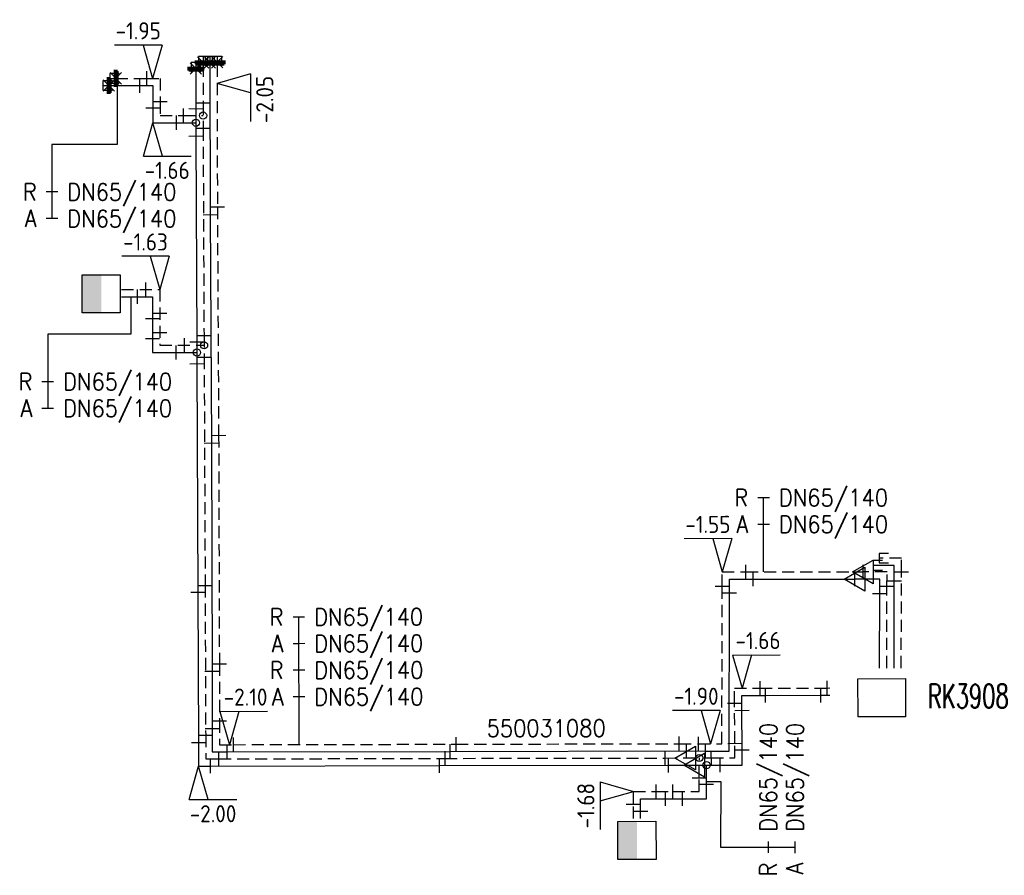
# Model space of a CAD drawing. Header units: millimetres. Extents: x 0 to 118212815, y 0 to 488348790.
# Tile 77 of 143: x 117513422 to 117565138, y 484527501 to 484572461. Entities that reach past the tile are written whole.
import ezdxf
from ezdxf.enums import TextEntityAlignment as Align

# ---------------------------------------------------------------- set-up
doc = ezdxf.new("R2010")
doc.units = ezdxf.units.MM
doc.header["$LTSCALE"] = 200
doc.linetypes.add('HIDDEN2', pattern=[4.7625, 3.175, -1.5875])
for name, color, linetype in [('WW-C-AFSLUITER', 7, 'Continuous'), ('WW-C-KAST', 7, 'Continuous'), ('WW-C-kastWM', 7, 'Continuous'), ('WW-C-mof', 7, 'Continuous'), ('WW-C-tstuk', 7, 'Continuous'), ('WW-C-VERLOOP', 7, 'Continuous'), ('WW-I-diam', 7, 'Continuous'), ('WW-I-info', 7, 'Continuous'), ('WW-I-NAP', 7, 'Continuous'), ('WW-L-aanvoer', 3, 'Continuous'), ('WW-L-retour', 3, 'HIDDEN2')]:
    doc.layers.add(name, color=color, linetype=linetype)
doc.styles.add('DIN17', font='ROMANS.SHX', dxfattribs={"width": 0.9})
doc.styles.add('ISOCP', font='ISOCP.SHX')

# ---------------------------------------------------------------- blocks, each defined once
blk = doc.blocks.new('LR-mof')
at = {"color": 0, "linetype": 'ByBlock', "lineweight": -2}
blk.add_line((0, -0.75), (0, 0.75), dxfattribs=at)
blk = doc.blocks.new('LR-smof')
at = {"color": 0, "linetype": 'ByBlock', "lineweight": -2}
blk.add_lwpolyline([(1, 0.5), (0, 0.5), (0, -0.5), (1, -0.5)], dxfattribs=at)
blk = doc.blocks.new('LR-hyp')
at = {"color": 7, "linetype": 'ByBlock', "lineweight": -3, "style": 'DIN17', "width": 0.9}
blk.add_attdef('*1', text='', height=1.8, dxfattribs=at).set_placement((0, 0), align=Align.MIDDLE)
at = {"color": 7, "linetype": 'ByBlock', "lineweight": -2, "style": 'DIN17', "width": 0.9, "flags": 1}
blk.add_attdef('*2', text='', height=1.8, dxfattribs=at).set_placement((0, -5), align=Align.MIDDLE)
blk = doc.blocks.new('LR-DIAB4')
at = {"color": 0, "linetype": 'Continuous', "lineweight": -3}
for p, q in [((0, 10.6), (0, 13.4)), ((0, 7.8), (0, 10.6)), ((0, 5), (0, 7.8))]:
    blk.add_line(p, q, dxfattribs=at)
at = {"color": 0, "lineweight": -3}
blk.add_line((0, 0), (0, 5), dxfattribs=at)
for points in [[(0.61, 13.4), (0, 13.4), (-0.61, 13.4)], [(0.61, 10.6), (0, 10.6), (-0.61, 10.6)], [(0.61, 7.8), (0, 7.8), (-0.61, 7.8)], [(0.61, 5), (0, 5), (-0.61, 5)]]:
    blk.add_lwpolyline(points, dxfattribs=at)
at = {"color": 1, "lineweight": -3, "style": 'DIN17', "width": 0.9}
for tag, p in [('*1', (-1.61, 13.4)), ('*2', (-1.61, 10.62)), ('*3', (-1.61, 7.82)), ('*4', (-1.61, 5.02))]:
    blk.add_attdef(tag, text='', height=1.8, dxfattribs=at).set_placement(p, align=Align.MIDDLE_RIGHT)
for tag, p in [('*11', (1.61, 13.4)), ('*12', (1.61, 10.6)), ('*13', (1.61, 7.8)), ('*14', (1.61, 5))]:
    blk.add_attdef(tag, text='', height=1.8, dxfattribs=at).set_placement(p, align=Align.MIDDLE_LEFT)
blk = doc.blocks.new('nap2')
at = {"color": 0, "linetype": 'Continuous', "lineweight": -3}
for p, q in [((1, 3.5), (-4, 3.5)), ((-1, 3.5), (0, 0)), ((1, 3.5), (0, 0))]:
    blk.add_line(p, q, dxfattribs=at)
at = {"color": 0, "linetype": 'Continuous', "lineweight": -3, "style": 'ISOCP'}
for tag, p in [('*1', (-1.5, 5)), ('*2', (-4, 1.5))]:
    blk.add_attdef(tag, text='', height=1.8, dxfattribs=at).set_placement(p, align=Align.MIDDLE)
blk = doc.blocks.new('LR-DIAO2')
at = {"color": 0, "lineweight": -3}
blk.add_line((0, 0), (0, -5), dxfattribs=at)
at = {"color": 0, "linetype": 'Continuous', "lineweight": -3}
blk.add_line((0, -5), (0, -7.8), dxfattribs=at)
at = {"color": 0, "lineweight": -3}
for points in [[(0.61, -5), (0, -5), (-0.61, -5)], [(0.61, -7.8), (0, -7.8), (-0.61, -7.8)]]:
    blk.add_lwpolyline(points, dxfattribs=at)
at = {"color": 1, "lineweight": -3, "style": 'DIN17', "width": 0.9}
for tag, p in [('*1', (-1.61, -5)), ('*2', (-1.61, -7.78))]:
    blk.add_attdef(tag, text='', height=1.8, dxfattribs=at).set_placement(p, align=Align.MIDDLE_RIGHT)
for tag, p in [('*11', (1.61, -5)), ('*12', (1.61, -7.8))]:
    blk.add_attdef(tag, text='', height=1.8, dxfattribs=at).set_placement(p, align=Align.MIDDLE_LEFT)
blk = doc.blocks.new('nap1')
at = {"color": 0, "linetype": 'Continuous', "lineweight": -3}
for p, q in [((-1, 3.5), (0, 0)), ((-1, 3.5), (4, 3.5)), ((1, 3.5), (0, 0))]:
    blk.add_line(p, q, dxfattribs=at)
at = {"color": 0, "linetype": 'Continuous', "lineweight": -3, "style": 'ISOCP'}
for tag, p in [('*1', (1.7, 5)), ('*2', (4, 1.5))]:
    blk.add_attdef(tag, text='', height=1.8, dxfattribs=at).set_placement(p, align=Align.MIDDLE)
blk = doc.blocks.new('LR-kastWM')
at = {"color": 0, "linetype": 'ByBlock', "lineweight": -3}
blk.add_lwpolyline([(-2, 2), (2, 2), (2, -2), (-2, -2)], close=True, dxfattribs=at)
at = {"color": 0}
blk.add_solid([(-2, -2), (0, -2), (-2, 2), (0, 2)], dxfattribs=at)
at = {"color": 7, "linetype": 'ByBlock', "lineweight": -3, "style": 'DIN17', "width": 0.7}
for tag, p in [('*1', (0, 5)), ('*2', (0, -5))]:
    blk.add_attdef(tag, text='', height=2.5, dxfattribs=at).set_placement(p, align=Align.MIDDLE)
at = {"color": 0, "linetype": 'ByBlock', "lineweight": -2, "style": 'DIN17', "width": 0.3, "flags": 1}
for tag, p in [('OCODE', (4.5, 1.25)), ('NCODE', (9.5, 1.25)), ('BC', (14.5, 1.25)), ('RK', (19.5, 1.25)), ('ST', (4.5, -1.25)), ('VCODE', (9.5, -1.25)), ('NIVO', (14.5, -1.25)), ('IMM', (19.5, -1.25))]:
    blk.add_attdef(tag, text='', height=1.8, dxfattribs=at).set_placement(p, align=Align.MIDDLE)
blk = doc.blocks.new('LR-kast')
at = {"color": 0, "linetype": 'ByBlock', "lineweight": -3}
blk.add_lwpolyline([(-2.5, 2), (2.5, 2), (2.5, -2), (-2.5, -2)], close=True, dxfattribs=at)
at = {"color": 7, "linetype": 'ByBlock', "lineweight": -3, "style": 'DIN17', "width": 0.7}
for tag, p in [('*1', (0, 5)), ('*2', (0, -5))]:
    blk.add_attdef(tag, text='', height=2.5, dxfattribs=at).set_placement(p, align=Align.MIDDLE)
at = {"color": 0, "linetype": 'ByBlock', "lineweight": -2, "style": 'DIN17', "width": 0.3, "flags": 1}
for tag, p in [('OCODE', (5, 1.25)), ('NCODE', (10, 1.25)), ('BC', (15, 1.25)), ('RK', (20, 1.25)), ('ST', (5, -1.25)), ('VCODE', (10, -1.25)), ('NIVO', (15, -1.25)), ('IMM', (20, -1.25))]:
    blk.add_attdef(tag, text='', height=1.8, dxfattribs=at).set_placement(p, align=Align.MIDDLE)
blk = doc.blocks.new('LR-VERL')
at = {"color": 0, "linetype": 'ByBlock', "lineweight": -2}
blk.add_lwpolyline([(1.08, 0), (-1.08, -1.25), (-1.08, 1.25)], close=True, dxfattribs=at)
blk = doc.blocks.new('LR-tsb')
blk.add_circle((0, 0), 0.375)
blk = doc.blocks.new('LR-DIAB2')
at = {"color": 0, "linetype": 'Continuous', "lineweight": -3}
blk.add_line((0, 5), (0, 7.8), dxfattribs=at)
at = {"color": 0, "lineweight": -3}
blk.add_line((0, 0), (0, 5), dxfattribs=at)
for points in [[(0.61, 7.8), (0, 7.8), (-0.61, 7.8)], [(0.61, 5), (0, 5), (-0.61, 5)]]:
    blk.add_lwpolyline(points, dxfattribs=at)
at = {"color": 1, "lineweight": -3, "style": 'DIN17', "width": 0.9}
for tag, p in [('*1', (-1.61, 7.8)), ('*2', (-1.61, 5.02))]:
    blk.add_attdef(tag, text='', height=1.8, dxfattribs=at).set_placement(p, align=Align.MIDDLE_RIGHT)
for tag, p in [('*11', (1.61, 7.8)), ('*12', (1.61, 5))]:
    blk.add_attdef(tag, text='', height=1.8, dxfattribs=at).set_placement(p, align=Align.MIDDLE_LEFT)
blk = doc.blocks.new('LR-AFS-NB')
at = {"color": 0, "lineweight": -3}
for p, q in [((-1, -1), (1, 1)), ((-1, 1), (1, -1))]:
    blk.add_line(p, q, dxfattribs=at)
at = {"color": 0, "lineweight": -3, "const_width": 0.7}
blk.add_lwpolyline([(0, -1.5), (0, 1.5)], dxfattribs=at)
at = {"color": 7, "linetype": 'ByBlock', "lineweight": -2, "style": 'DIN17', "flags": 1}
for tag, height, width, p in [('*1', 2.5, 0.9, (0, 5)), ('*2', 1.8, 0.3, (4.5, 1.5))]:
    blk.add_attdef(tag, text='', height=height, dxfattribs=dict(at, width=width)).set_placement(p, align=Align.MIDDLE)
at = {"color": 0, "linetype": 'ByBlock', "lineweight": -2, "style": 'DIN17', "width": 0.3, "flags": 1}
for tag, p in [('OCODE', (-7.5, -2.5)), ('NCODE', (-2.5, -2.5)), ('BC', (2.5, -2.5)), ('RK', (7.5, -2.5)), ('ST', (-7.5, -5)), ('VCODE', (-2.5, -5)), ('NIVO', (2.5, -5)), ('IMM', (7.5, -5)), ('FABR', (-7.5, -7.5)), ('TYPE', (-2.5, -7.5)), ('OPBOUW', (2.5, -7.5)), ('BEDIEN', (7.5, -7.5)), ('VERTR', (-7.5, -10)), ('OPBLEN', (-2.5, -10)), ('HULPST', (2.5, -10)), ('VERLSP', (7.5, -10)), ('DEKM', (-7.5, -12.5)), ('PDATUM', (-2.5, -12.5)), ('OPM', (2.5, -12.5)), ('BORD', (7.5, -12.5)), ('BORDL', (-7.5, -15)), ('BORDX', (-2.5, -15)), ('BORDY', (2.5, -15)), ('BORDZ', (7.5, -15))]:
    blk.add_attdef(tag, text='', height=1.8, dxfattribs=at).set_placement(p, align=Align.MIDDLE)

msp = doc.modelspace()

# ---------------------------------------------------------------- linework, layer by layer
at = {"layer": 'WW-I-diam'}
for p, q in [((117518549, 484568999), (117518549, 484565908)), ((117518549, 484565908), (117515118, 484565908)), ((117519252, 484557904), (117519252, 484555938)), ((117519252, 484555938), (117514897, 484555938)), ((117549498, 484532435), (117550244, 484532434)), ((117550244, 484532434), (117550238, 484528984))]:
    msp.add_line(p, q, dxfattribs=at)
at = {"layer": 'WW-L-aanvoer'}
for p, q in [((117523410, 484570530), (117523410, 484570220)), ((117522675, 484570208), (117522675, 484569895)), ((117522675, 484569895), (117522675, 484569768)), ((117522675, 484569768), (117522677, 484567768)), ((117523410, 484570220), (117523411, 484570094)), ((117523411, 484570094), (117523428, 484562217)), ((117517789, 484568999), (117518104, 484568999)), ((117518104, 484568999), (117519731, 484568999)), ((117519731, 484568999), (117520421, 484568999)), ((117520421, 484568999), (117520421, 484567807)), ((117520421, 484567807), (117520421, 484567044)), ((117522677, 484567768), (117522675, 484566348)), ((117520421, 484567044), (117521657, 484567044)), ((117521657, 484567044), (117522676, 484567044)), ((117522675, 484566348), (117522727, 484555526)), ((117523428, 484562217), (117523492, 484550218)), ((117518774, 484557904), (117520399, 484557904)), ((117520399, 484557904), (117520399, 484554972)), ((117522727, 484555526), (117522730, 484554385)), ((117520399, 484554972), (117522729, 484554972)), ((117522730, 484554385), (117522784, 484542383)), ((117523492, 484550218), (117523530, 484538220)), ((117559355, 484543784), (117558242, 484543786)), ((117559354, 484542950), (117559355, 484543784)), ((117550699, 484542323), (117550701, 484543060)), ((117550701, 484543060), (117551947, 484543061)), ((117551947, 484543061), (117557274, 484543065)), ((117558596, 484543063), (117557274, 484543065)), ((117558595, 484542298), (117558596, 484543063)), ((117559346, 484538392), (117559354, 484542950)), ((117522784, 484542383), (117522813, 484534484)), ((117550684, 484534025), (117550699, 484542323)), ((117558588, 484538389), (117558595, 484542298)), ((117523530, 484538220), (117523533, 484535218)), ((117551348, 484536949), (117552592, 484536957)), ((117551353, 484536171), (117551348, 484536949)), ((117552592, 484536957), (117555506, 484536963)), ((117555506, 484536963), (117555977, 484536964)), ((117551366, 484534095), (117551353, 484536171)), ((117523533, 484535218), (117523534, 484533984)), ((117522813, 484534484), (117522818, 484533233)), ((117536025, 484534011), (117548444, 484534036)), ((117548444, 484534036), (117549444, 484534031)), ((117549444, 484534031), (117550684, 484534025)), ((117551368, 484533292), (117551366, 484534095)), ((117523534, 484533984), (117524325, 484533985)), ((117524325, 484533985), (117536025, 484534011)), ((117522818, 484533233), (117523451, 484533235)), ((117523451, 484533235), (117535471, 484533265)), ((117535471, 484533265), (117547502, 484533285)), ((117547502, 484533285), (117548844, 484533287)), ((117548844, 484533287), (117550211, 484533289)), ((117549497, 484532272), (117549499, 484533288)), ((117550211, 484533289), (117551368, 484533292)), ((117549496, 484531521), (117549497, 484532272)), ((117546035, 484530860), (117546036, 484531527)), ((117546036, 484531527), (117547336, 484531525)), ((117547336, 484531525), (117548233, 484531523)), ((117548233, 484531523), (117549496, 484531521)), ((117546034, 484530481), (117546035, 484530860))]:
    msp.add_line(p, q, dxfattribs=at)
at = {"layer": 'WW-L-retour'}
for p, q in [((117523055, 484570531), (117523055, 484570214)), ((117523790, 484570534), (117523790, 484570222)), ((117523790, 484570222), (117523791, 484570090)), ((117523055, 484570214), (117523055, 484570096)), ((117523055, 484570096), (117523057, 484568092)), ((117523791, 484570090), (117523806, 484562622)), ((117518153, 484569379), (117518467, 484569379)), ((117518467, 484569379), (117520095, 484569379)), ((117520095, 484569379), (117520801, 484569379)), ((117520801, 484569379), (117520801, 484568147)), ((117520801, 484568147), (117520801, 484567424)), ((117523057, 484568092), (117523055, 484566736)), ((117520801, 484567424), (117522022, 484567424)), ((117522022, 484567424), (117523056, 484567424)), ((117523055, 484566736), (117523104, 484555870)), ((117523806, 484562622), (117523871, 484550622)), ((117518772, 484558284), (117520779, 484558284)), ((117520779, 484558284), (117520779, 484555352)), ((117523104, 484555870), (117523109, 484554732)), ((117520779, 484555352), (117523106, 484555352)), ((117523109, 484554732), (117523162, 484542731)), ((117523871, 484550622), (117523910, 484538620)), ((117559736, 484544164), (117558558, 484544166)), ((117559735, 484543435), (117559736, 484544164)), ((117550320, 484542676), (117550321, 484543441)), ((117550321, 484543441), (117551566, 484543441)), ((117551566, 484543441), (117557704, 484543445)), ((117558977, 484543442), (117557704, 484543445)), ((117558976, 484542671), (117558977, 484543442)), ((117559726, 484538393), (117559735, 484543435)), ((117523162, 484542731), (117523191, 484534872)), ((117550305, 484534406), (117550320, 484542676)), ((117558968, 484538391), (117558976, 484542671)), ((117523910, 484538620), (117523913, 484535623)), ((117550965, 484537327), (117552312, 484537336)), ((117550970, 484536550), (117550965, 484537327)), ((117552312, 484537336), (117555836, 484537343)), ((117555836, 484537343), (117555976, 484537344)), ((117550984, 484534436), (117550970, 484536550)), ((117523913, 484535623), (117523914, 484534364)), ((117523191, 484534872), (117523196, 484533614)), ((117523914, 484534364), (117524656, 484534365)), ((117524656, 484534365), (117536345, 484534391)), ((117536345, 484534391), (117548064, 484534415)), ((117548064, 484534415), (117549074, 484534411)), ((117549074, 484534411), (117550305, 484534406)), ((117550987, 484533671), (117550984, 484534436)), ((117523196, 484533614), (117523887, 484533617)), ((117523887, 484533617), (117535767, 484533646)), ((117535767, 484533646), (117547322, 484533665)), ((117547322, 484533665), (117548378, 484533666)), ((117548378, 484533666), (117549750, 484533669)), ((117549118, 484532606), (117549120, 484533667)), ((117549750, 484533669), (117550987, 484533671)), ((117549117, 484531902), (117549118, 484532606)), ((117545656, 484531217), (117545657, 484531908)), ((117545657, 484531908), (117546854, 484531906)), ((117546854, 484531906), (117547722, 484531904)), ((117547722, 484531904), (117549117, 484531902)), ((117545654, 484530478), (117545656, 484531217))]:
    msp.add_line(p, q, dxfattribs=at)

# ---------------------------------------------------------------- block references
at = {"layer": 'WW-C-AFSLUITER', "linetype": 'Continuous'}
for p, xscale, yscale, zscale, rotation in [((117523055, 484570214), 299.9999999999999, 299.9999999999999, 299.9999999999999, 270.0504999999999), ((117523410, 484570220), 300, 300, 300, 270.1231), ((117523790, 484570222), 300, 300, 300, 270.1187), ((117518467, 484569379), 300, 300, 300, 359.9886), ((117522675, 484569895), 300, 300, 300, 270.0464)]:
    msp.add_blockref('LR-AFS-NB', p, dxfattribs=dict(at, xscale=xscale, yscale=yscale, zscale=zscale, rotation=rotation))
at = {"layer": 'WW-C-AFSLUITER', "linetype": 'Continuous', "xscale": 300, "yscale": 300, "zscale": 300}
msp.add_blockref('LR-AFS-NB', (117518104, 484568999), dxfattribs=at)
at = {"layer": 'WW-C-KAST', "linetype": 'Continuous'}
ref = msp.add_blockref('LR-kast', (117558701, 484536833), dxfattribs=dict(at, xscale=500, yscale=500, zscale=500, rotation=0.15879999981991))
ref.add_attrib('*1', 'RK3908', dxfattribs={"layer": '0', "color": 7, "linetype": 'ByBlock', "lineweight": -3, "height": 1250, "rotation": 0.1588, "style": 'DIN17', "width": 0.65}).set_placement((117563247, 484536917), align=Align.MIDDLE)
at = {"layer": 'WW-C-kastWM', "linetype": 'Continuous', "xscale": 500, "yscale": 500, "zscale": 500}
msp.add_blockref('LR-kastWM', (117517708, 484558059), dxfattribs=at)
at = {"layer": 'WW-C-kastWM', "linetype": 'Continuous', "xscale": 500, "yscale": 500, "zscale": 500, "rotation": 0.159181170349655}
msp.add_blockref('LR-kastWM', (117545842, 484529335), dxfattribs=at)
at = {"layer": 'WW-C-mof', "linetype": 'Continuous', "xscale": 500, "yscale": 500, "zscale": 500}
for name, p, rotation in [('LR-smof', (117523055, 484570531), 270.0505), ('LR-smof', (117523410, 484570530), 270.1204000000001), ('LR-smof', (117523790, 484570534), 270.1187), ('LR-mof', (117518594, 484569379), 359.9886), ('LR-mof', (117522675, 484569768), 270.0464), ('LR-smof', (117522675, 484570208), 270.0505), ('LR-mof', (117523055, 484570096), 270.0505), ('LR-mof', (117523411, 484570094), 270.1231), ('LR-mof', (117523791, 484570090), 270.1187), ('LR-mof', (117520421, 484567807), 90), ('LR-mof', (117520801, 484568147), 90), ('LR-mof', (117522677, 484567768), 89.8959), ('LR-mof', (117523057, 484568092), 270.0505), ('LR-mof', (117523055, 484566736), 89.8959), ('LR-mof', (117522675, 484566348), 270.2779), ('LR-mof', (117523806, 484562622), 270.1187), ('LR-mof', (117523428, 484562217), 270.3115), ('LR-mof', (117520779, 484557014), 90), ('LR-mof', (117520399, 484556741), 90), ('LR-mof', (117520779, 484556015), 90), ('LR-mof', (117523104, 484555870), 270.2779), ('LR-mof', (117520399, 484555685), 90), ('LR-mof', (117522727, 484555526), 270.1329), ('LR-mof', (117523109, 484554732), 270.1329), ('LR-mof', (117522730, 484554385), 270.255), ('LR-mof', (117523871, 484550622), 270.3115), ('LR-mof', (117523492, 484550218), 270.1837), ('LR-smof', (117558558, 484544166), 359.8963), ('LR-smof', (117558242, 484543786), 359.8963), ('LR-mof', (117551566, 484543441), 0.03180000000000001), ('LR-mof', (117551947, 484543061), 0.04850000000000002), ('LR-mof', (117559735, 484543435), 89.8963), ('LR-mof', (117559354, 484542950), 89.8963), ('LR-mof', (117522784, 484542383), 270.2128), ('LR-mof', (117523162, 484542731), 270.255), ('LR-mof', (117550320, 484542676), 89.8963), ('LR-mof', (117550699, 484542323), 89.8963), ('LR-mof', (117558595, 484542298), 89.8963), ('LR-mof', (117558976, 484542671), 89.8963), ('LR-mof', (117523530, 484538220), 270.0477), ('LR-mof', (117523910, 484538620), 270.1837), ('LR-mof', (117552312, 484537336), 0.3872999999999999), ('LR-mof', (117555836, 484537343), 0.1134), ('LR-mof', (117552592, 484536957), 0.1134), ('LR-mof', (117555506, 484536963), 0.1134), ('LR-mof', (117550970, 484536550), 270.3873), ('LR-mof', (117551353, 484536171), 270.3873), ('LR-mof', (117523913, 484535623), 270.0477), ('LR-mof', (117523533, 484535218), 270.0477), ('LR-mof', (117523191, 484534872), 270.2129), ('LR-mof', (117524656, 484534365), 0.1298), ('LR-mof', (117536345, 484534391), 0.1144), ('LR-mof', (117548064, 484534415), 0.1144), ('LR-mof', (117549074, 484534411), 359.773), ('LR-mof', (117522813, 484534484), 270.2128), ('LR-mof', (117524325, 484533985), 0.0477), ('LR-mof', (117536025, 484534011), 0.1298), ('LR-mof', (117547322, 484533665), 0.0944), ('LR-mof', (117548444, 484534036), 0.1144), ('LR-mof', (117549444, 484534031), 359.736), ('LR-mof', (117549750, 484533669), 0.1099), ('LR-mof', (117550984, 484534436), 270.3873), ('LR-mof', (117551366, 484534095), 270.1099), ('LR-mof', (117523451, 484533235), 0.2128), ('LR-mof', (117523887, 484533617), 0.1408), ('LR-mof', (117535471, 484533265), 0.1408), ('LR-mof', (117535767, 484533646), 0.0944), ('LR-mof', (117547502, 484533285), 0.0944), ('LR-mof', (117550211, 484533289), 0.1099), ('LR-mof', (117549118, 484532606), 89.8963), ('LR-mof', (117546854, 484531906), 359.8963), ('LR-mof', (117547722, 484531904), 359.8963), ('LR-mof', (117549497, 484532272), 89.8963), ('LR-mof', (117547336, 484531525), 359.8963), ('LR-mof', (117548233, 484531523), 359.8963), ('LR-mof', (117545656, 484531217), 89.8963), ('LR-mof', (117546035, 484530860), 89.8963)]:
    msp.add_blockref(name, p, dxfattribs=dict(at, rotation=rotation))
for name, p in [('LR-mof', (117520095, 484569379)), ('LR-smof', (117517789, 484568999)), ('LR-smof', (117518153, 484569379)), ('LR-mof', (117518233, 484568999)), ('LR-mof', (117519731, 484568999)), ('LR-mof', (117522022, 484567424)), ('LR-mof', (117521657, 484567044)), ('LR-mof', (117520053, 484558284)), ('LR-mof', (117519616, 484557904)), ('LR-mof', (117521643, 484554972)), ('LR-mof', (117522077, 484555352))]:
    msp.add_blockref(name, p, dxfattribs=at)
at = {"layer": 'WW-C-mof', "xscale": 500, "yscale": 500, "zscale": 500, "rotation": 179.8963}
for p in [(117557274, 484543065), (117557704, 484543445)]:
    msp.add_blockref('LR-mof', p, dxfattribs=at)
at = {"layer": 'WW-C-tstuk', "linetype": 'Continuous', "xscale": 500, "yscale": 500, "zscale": 500}
for p, rotation in [((117522676, 484567044), 89.94540000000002), ((117523056, 484567424), 269.9145), ((117523106, 484555352), 180), ((117522729, 484554972), 180), ((117549120, 484533667), 180.1099), ((117549499, 484533288), 0.1099)]:
    msp.add_blockref('LR-tsb', p, dxfattribs=dict(at, rotation=rotation))
at = {"layer": 'WW-C-VERLOOP', "linetype": 'Continuous', "xscale": 500, "yscale": 500, "zscale": 500}
for p, rotation in [((117557704, 484543445), 179.8963), ((117557274, 484543065), 179.8963), ((117548378, 484533666), 180.1099), ((117548844, 484533287), 180.1099)]:
    msp.add_blockref('LR-VERL', p, dxfattribs=dict(at, rotation=rotation))
at = {"layer": 'WW-I-diam', "linetype": 'Continuous', "xscale": 500, "yscale": 500, "zscale": 500}
for p in [(117515118, 484565908), (117514897, 484555938)]:
    msp.add_blockref('LR-DIAO2', p, dxfattribs=at).add_auto_attribs({'*1': 'R', '*11': 'DN65/140', '*2': 'A', '*12': 'DN65/140'})
at = {"layer": 'WW-I-diam', "linetype": 'Continuous'}
for name, p, xscale, yscale, zscale, rotation, values in [('LR-DIAB2', (117552497, 484543442), 500, 500, 500, 0.031847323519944, {'*1': 'R', '*11': 'DN65/140', '*2': 'A', '*12': 'DN65/140'}), ('LR-DIAB4', (117528098, 484534373), 500, 500, 500, 0.129547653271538, {'*1': 'R', '*11': 'DN65/140', '*2': 'A', '*12': 'DN65/140', '*3': 'R', '*13': 'DN65/140', '*4': 'A', '*14': 'DN65/140'}), ('LR-DIAO2', (117550238, 484528984), 500.0000000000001, 500.0000000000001, 500.0000000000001, 89.8963263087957, {'*1': 'R', '*11': 'DN65/140', '*2': 'A', '*12': 'DN65/140'})]:
    msp.add_blockref(name, p, dxfattribs=dict(at, xscale=xscale, yscale=yscale, zscale=zscale, rotation=rotation)).add_auto_attribs(values)
at = {"layer": 'WW-I-info', "linetype": 'Continuous'}
ref = msp.add_blockref('LR-hyp', (117541075, 484535230), dxfattribs=dict(at, xscale=499.9999999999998, yscale=499.9999999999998, zscale=499.9999999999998, rotation=0.1295000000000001))
ref.add_attrib('*1', '550031080', dxfattribs={"layer": '0', "color": 0, "linetype": 'ByBlock', "lineweight": -3, "height": 900, "rotation": 0.1295, "style": 'DIN17', "width": 0.9}).set_placement((117541075, 484535230), align=Align.MIDDLE)
at = {"layer": 'WW-I-NAP', "linetype": 'Continuous'}
ref = msp.add_blockref('nap2', (117520399, 484569379), dxfattribs=dict(at, xscale=500, yscale=500, zscale=500, rotation=1.430194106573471e-08))
ref.add_attrib('*1', '-1.95', dxfattribs={"layer": '0', "color": 1, "linetype": 'Continuous', "lineweight": -3, "height": 900, "rotation": 0, "style": 'ISOCP'}).set_placement((117519649, 484571879), align=Align.MIDDLE)
ref = msp.add_blockref('nap1', (117523793, 484569115), dxfattribs=dict(at, xscale=500, yscale=500, zscale=500, rotation=270.1186782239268))
ref.add_attrib('*1', '-2.05', dxfattribs={"layer": '0', "color": 1, "linetype": 'Continuous', "lineweight": -3, "height": 900, "rotation": 90.1187, "style": 'ISOCP'}).set_placement((117526294, 484568270), align=Align.MIDDLE)
ref = msp.add_blockref('nap2', (117520421, 484567044), dxfattribs=dict(at, xscale=500, yscale=500, zscale=500, rotation=180))
ref.add_attrib('*1', '-1.66', dxfattribs={"layer": '0', "color": 1, "linetype": 'Continuous', "lineweight": -3, "height": 900, "style": 'ISOCP'}).set_placement((117521171, 484564544), align=Align.MIDDLE)
ref = msp.add_blockref('nap2', (117520779, 484558284), dxfattribs=dict(at, xscale=500, yscale=500, zscale=500))
ref.add_attrib('*1', '-1.63', dxfattribs={"layer": '0', "color": 1, "linetype": 'Continuous', "lineweight": -3, "height": 900, "style": 'ISOCP'}).set_placement((117520029, 484560784), align=Align.MIDDLE)
ref = msp.add_blockref('nap2', (117550321, 484543441), dxfattribs=dict(at, xscale=500, yscale=500, zscale=500, rotation=0.03184733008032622))
ref.add_attrib('*1', '-1.55', dxfattribs={"layer": '0', "color": 1, "linetype": 'Continuous', "lineweight": -3, "height": 900, "rotation": 0.0318, "style": 'ISOCP'}).set_placement((117549570, 484545940), align=Align.MIDDLE)
ref = msp.add_blockref('nap1', (117551370, 484537329), dxfattribs=dict(at, xscale=500, yscale=500, zscale=500, rotation=0.3872819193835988))
ref.add_attrib('*1', '-1.66', dxfattribs={"layer": '0', "color": 1, "linetype": 'Continuous', "lineweight": -3, "height": 900, "rotation": 0.3873, "style": 'ISOCP'}).set_placement((117552203, 484539835), align=Align.MIDDLE)
ref = msp.add_blockref('nap1', (117524440, 484534365), dxfattribs=dict(at, xscale=500, yscale=500, zscale=500, rotation=0.08378535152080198))
ref.add_attrib('*1', '-2.10', dxfattribs={"layer": '0', "color": 1, "linetype": 'Continuous', "lineweight": -3, "height": 900, "rotation": 0.0838, "style": 'ISOCP'}).set_placement((117525286, 484536866), align=Align.MIDDLE)
ref = msp.add_blockref('nap2', (117549700, 484534408), dxfattribs=dict(at, xscale=500, yscale=500, zscale=500, rotation=359.7729604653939))
ref.add_attrib('*1', '-1.90', dxfattribs={"layer": '0', "color": 1, "linetype": 'Continuous', "lineweight": -3, "height": 900, "rotation": 359.773, "style": 'ISOCP'}).set_placement((117548960, 484536911), align=Align.MIDDLE)
ref = msp.add_blockref('nap2', (117522818, 484533233), dxfattribs=dict(at, xscale=500, yscale=500, zscale=500, rotation=180.2128498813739))
ref.add_attrib('*1', '-2.00', dxfattribs={"layer": '0', "color": 1, "linetype": 'Continuous', "lineweight": -3, "height": 900, "rotation": 0.2128, "style": 'ISOCP'}).set_placement((117523577, 484530736), align=Align.MIDDLE)
ref = msp.add_blockref('nap2', (117545657, 484531908), dxfattribs=dict(at, xscale=500, yscale=500, zscale=500, rotation=89.89632630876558))
ref.add_attrib('*1', '-1.68', dxfattribs={"layer": '0', "color": 1, "linetype": 'Continuous', "lineweight": -3, "height": 900, "rotation": 89.8963, "style": 'ISOCP'}).set_placement((117543156, 484531163), align=Align.MIDDLE)

doc.saveas('drawing.dxf')
